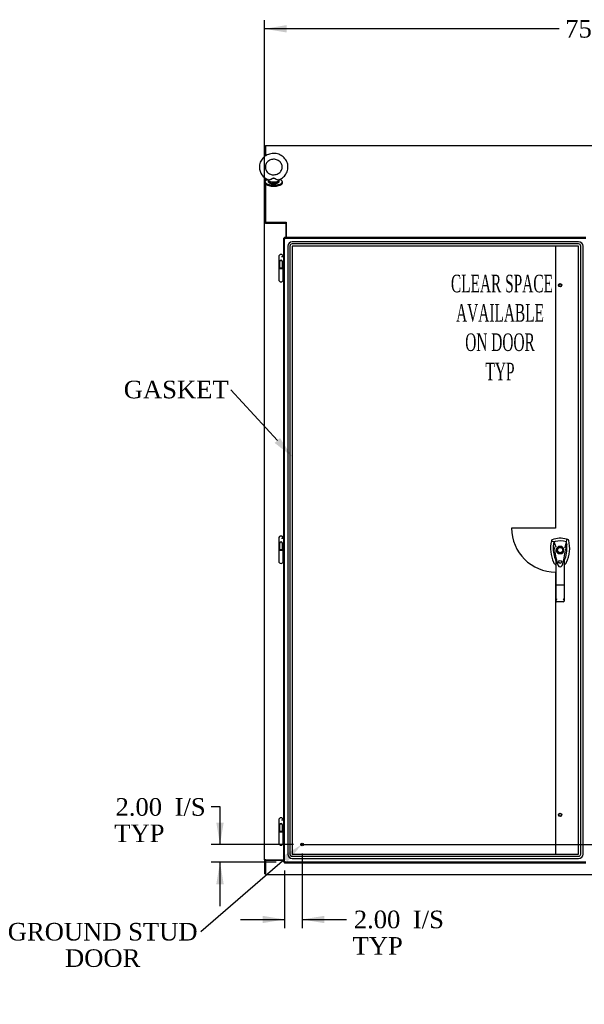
# Model space of a CAD drawing. Header units: inches. Extents: x 2 to 538, y -2 to 358.
# Tile 11 of 24: x 74 to 138, y 123 to 235. Entities that reach past the tile are written whole.
import ezdxf
from ezdxf import colors
from ezdxf.entities.mleader import LeaderData, LeaderLine
from ezdxf.enums import TextEntityAlignment as Align
from ezdxf.lldxf.tags import DXFTag
from ezdxf.math import Vec2, Vec3

# ---------------------------------------------------------------- set-up
doc = ezdxf.new("R2010")
doc.units = ezdxf.units.IN
doc.header["$MEASUREMENT"] = 0
for name, color, linetype in [('COM70220', 7, 'Continuous'), ('COM71013-3', 7, 'Continuous'), ('COM71014-3', 7, 'Continuous'), ('COM71016-3', 7, 'Continuous'), ('COM71018-3', 7, 'Continuous'), ('COM71144-1', 7, 'Continuous'), ('Default', 7, 'Continuous'), ('DV8_Default', 7, 'Continuous'), ('HAN13068', 7, 'Continuous'), ('HNG14568', 7, 'Continuous'), ('HNG14568B', 7, 'Continuous'), ('HNG14568MH', 7, 'Continuous'), ('SCS87245', 7, 'Continuous'), ('STD26122', 7, 'Continuous'), ('STD26258', 7, 'Continuous'), ('WAF87246', 7, 'Continuous'), ('WAM254785', 7, 'Continuous')]:
    doc.layers.add(name, color=color, linetype=linetype)
doc.styles.add('SEACAD_Times_New_Roman', font='times.ttf')
tags = doc.linetypes.add('CENTER2', pattern=[1.125, 0.75, -0.125, 0.125, -0.125]).pattern_tags.tags
tags[10:11] = [DXFTag(74, 4), DXFTag(75, 0), DXFTag(340, '0'), DXFTag(46, 0.0), DXFTag(50, 0.0), DXFTag(44, 0.0), DXFTag(45, 0.0)]
tags[8:9] = [DXFTag(74, 4), DXFTag(75, 0), DXFTag(340, '0'), DXFTag(46, 0.0), DXFTag(50, 0.0), DXFTag(44, 0.0), DXFTag(45, 0.0)]
tags[6:7] = [DXFTag(74, 4), DXFTag(75, 0), DXFTag(340, '0'), DXFTag(46, 0.0), DXFTag(50, 0.0), DXFTag(44, 0.0), DXFTag(45, 0.0)]
tags[4:5] = [DXFTag(74, 4), DXFTag(75, 0), DXFTag(340, '0'), DXFTag(46, 0.0), DXFTag(50, 0.0), DXFTag(44, 0.0), DXFTag(45, 0.0)]
tags = doc.linetypes.add('HIDDEN2', pattern=[0.1875, 0.125, -0.0625]).pattern_tags.tags
tags[6:7] = [DXFTag(74, 4), DXFTag(75, 0), DXFTag(340, '0'), DXFTag(46, 0.0), DXFTag(50, 0.0), DXFTag(44, 0.0), DXFTag(45, 0.0)]
tags[4:5] = [DXFTag(74, 4), DXFTag(75, 0), DXFTag(340, '0'), DXFTag(46, 0.0), DXFTag(50, 0.0), DXFTag(44, 0.0), DXFTag(45, 0.0)]
doc.dimstyles.new('HAMMOND_(STH_-_540x360)', dxfattribs={"dimtxt": 2, "dimasz": 2.5, "dimexe": 1, "dimexo": 1, "dimgap": 0.5, "dimtad": 0, "dimtih": 1, "dimtoh": 1, "dimzin": 0, "dimdsep": 46, "dimtxsty": 'SEACAD_Times_New_Roman', "dimblk1": '_SE_FILLED', "dimblk2": '_SE_FILLED', "dimsah": 1, "dimcen": 1, "dimadec": 0, "dimazin": 0, "dimtfac": 0.8, "dimtofl": 0, "dimtmove": 0, "dimatfit": 3, "dimfxl": 1, "dimtolj": 1, "dimtzin": 0, "dimarcsym": 0})

# ---------------------------------------------------------------- blocks, each defined once
blk = doc.blocks.new('SEANNOT_GROUP2')
at = {"layer": 'Default', "color": 7, "linetype": 'CENTER2'}
blk.add_line((106.07, 140.78), (172.78, 140.78), dxfattribs=at)
blk = doc.blocks.new('SE7')
at = {"layer": 'COM70220', "color": 7, "linetype": 'HIDDEN2'}
for p, q in [((137.54, 209.3), (105, 209.3)), ((137.54, 209.3), (105, 209.3)), ((104.5, 208.8), (104.5, 139.7)), ((104.5, 208.8), (104.5, 139.7)), ((104.75, 208.8), (104.75, 139.7)), ((137.54, 209.05), (105, 209.05)), ((105, 208.8), (105, 139.7)), ((137.54, 208.8), (105, 208.8)), ((137.54, 208.8), (105, 208.8)), ((105, 208.8), (105, 139.7)), ((137.54, 139.7), (137.54, 208.8)), ((137.54, 139.7), (137.54, 208.8)), ((137.79, 139.7), (137.79, 208.8)), ((138.04, 139.7), (138.04, 208.8)), ((138.04, 139.7), (138.04, 208.8)), ((105, 139.7), (137.54, 139.7)), ((105, 139.7), (137.54, 139.7)), ((105, 139.45), (137.54, 139.45)), ((105, 139.2), (137.54, 139.2)), ((105, 139.2), (137.54, 139.2))]:
    blk.add_line(p, q, dxfattribs=at)
for centre, radius, start, end in [((105, 208.8), 0.5, 90, 180), ((105, 208.8), 0.499, 90, 180), ((137.54, 208.8), 0.5, 0, 90), ((137.54, 208.8), 0.499, 0, 90), ((105, 208.8), 0.25, 90, 180), ((105, 208.8), 0.001, 90, 180), ((137.54, 208.8), 0.25, 0, 90), ((137.54, 208.8), 0.001, 0, 90), ((105, 139.7), 0.5, 180, 270), ((105, 139.7), 0.499, 180, 270), ((105, 139.7), 0.25, 180, 270), ((105, 139.7), 0.001, 180, 270), ((137.54, 139.7), 0.5, 270, 0), ((137.54, 139.7), 0.001, 270, 0), ((137.54, 139.7), 0.25, 270, 0), ((137.54, 139.7), 0.499, 270, 0)]:
    blk.add_arc(centre, radius, start, end, dxfattribs=at)
at = {"layer": 'COM71013-3', "color": 7, "linetype": 'Continuous'}
for p, q in [((101.96, 220.22), (101.96, 219.04)), ((101.96, 220.22), (176.89, 220.22)), ((101.96, 217.95), (101.96, 217.66)), ((101.96, 216.53), (101.96, 216.23)), ((101.96, 215.85), (101.96, 211.51)), ((104.3, 211.52), (104.33, 211.52)), ((104.3, 211.51), (104.3, 211.52)), ((104.33, 211.52), (104.33, 211.38)), ((101.96, 211.51), (104.3, 211.51)), ((101.96, 211.42), (101.96, 211.51)), ((101.96, 211.42), (104.3, 211.42)), ((104.3, 211.42), (104.3, 211.51)), ((104.3, 211.43), (104.33, 211.43)), ((104.33, 211.38), (104.33, 209.82))]:
    blk.add_line(p, q, dxfattribs=at)
at = {"layer": 'COM71014-3', "color": 7, "linetype": 'Continuous'}
for p, q in [((101.96, 220.13), (101.86, 220.13)), ((101.86, 218.97), (101.86, 220.13)), ((101.86, 211.44), (101.86, 216.6)), ((101.86, 139.03), (101.86, 211.44)), ((101.96, 211.44), (101.86, 211.44)), ((102.01, 211.41), (101.91, 211.41)), ((104.3, 211.41), (102.01, 211.41)), ((104.3, 209.82), (104.3, 211.41)), ((101.86, 139.03), (101.86, 139)), ((102.01, 139.03), (101.86, 139.03)), ((101.96, 139), (101.86, 139)), ((101.86, 139), (101.86, 137.45)), ((101.96, 139.03), (101.96, 139)), ((102.01, 139.03), (104.05, 139.03)), ((101.96, 137.45), (101.86, 137.45))]:
    blk.add_line(p, q, dxfattribs=at)
blk.add_open_spline([(101.86, 211.44), (101.86, 211.43), (101.87, 211.43), (101.88, 211.42), (101.89, 211.42), (101.91, 211.41)], degree=3, knots=[0, 0, 0, 0, 0.5, 0.5, 1, 1, 1, 1], dxfattribs=at)
at = {"layer": 'COM71016-3', "color": 7, "linetype": 'Continuous'}
for p, q in [((101.96, 139), (101.96, 137.5)), ((101.96, 139), (104.05, 139)), ((101.96, 137.5), (101.96, 137.36)), ((101.96, 137.36), (176.89, 137.36))]:
    blk.add_line(p, q, dxfattribs=at)
at = {"layer": 'COM71018-3', "color": 7, "linetype": 'Continuous'}
for p, q in [((102.08, 211.42), (102.08, 211.41)), ((103.83, 211.41), (103.83, 211.42)), ((103.96, 211.41), (103.96, 211.42))]:
    blk.add_line(p, q, dxfattribs=at)
at = {"layer": 'COM71144-1', "color": 7, "linetype": 'Continuous'}
for p, q in [((104.14, 209.72), (104.05, 209.72)), ((104.05, 209.67), (104.05, 209.72)), ((104.12, 209.67), (104.05, 209.67)), ((104.05, 138.82), (104.05, 209.67)), ((104.14, 209.67), (104.12, 209.67)), ((104.14, 209.72), (104.14, 209.82)), ((104.14, 209.82), (104.19, 209.82)), ((104.14, 209.72), (104.19, 209.72)), ((104.14, 209.67), (104.14, 209.72)), ((104.19, 209.75), (104.19, 209.82)), ((104.19, 209.82), (138.35, 209.82)), ((104.19, 209.72), (104.19, 209.75)), ((104.05, 138.78), (104.05, 138.82)), ((104.12, 138.82), (104.05, 138.82)), ((104.14, 138.78), (104.05, 138.78)), ((104.14, 138.82), (104.12, 138.82)), ((104.14, 138.78), (104.14, 138.82)), ((104.19, 138.78), (104.14, 138.78)), ((104.14, 138.78), (104.14, 138.68)), ((104.19, 138.78), (104.19, 138.75)), ((104.19, 138.68), (104.14, 138.68)), ((104.19, 138.75), (104.19, 138.68)), ((138.35, 138.68), (104.19, 138.68))]:
    blk.add_line(p, q, dxfattribs=at)
at = {"layer": 'COM71144-1', "color": 7, "linetype": 'HIDDEN2'}
for p, q in [((104.09, 209.65), (104.16, 209.65)), ((104.14, 138.82), (104.14, 209.67)), ((104.19, 209.72), (138.35, 209.72)), ((104.21, 209.71), (104.21, 209.77)), ((104.14, 207.65), (104.05, 207.65)), ((104.14, 206.3), (104.05, 206.3)), ((104.14, 175.64), (104.05, 175.64)), ((135.64, 174.64), (135.24, 174.64)), ((104.14, 174.29), (104.05, 174.29)), ((135.04, 174.45), (135.04, 174.05)), ((135.24, 173.85), (135.64, 173.85)), ((135.83, 174.05), (135.83, 174.45)), ((104.14, 143.62), (104.05, 143.62)), ((104.14, 142.27), (104.05, 142.27)), ((104.16, 138.85), (104.09, 138.85)), ((138.35, 138.78), (104.19, 138.78)), ((104.21, 138.72), (104.21, 138.79))]:
    blk.add_line(p, q, dxfattribs=at)
blk.add_circle((135.44, 172.91), 0.167, dxfattribs=at)
at = {"layer": 'COM71144-1', "color": 7, "linetype": 'Continuous'}
for centre, start, end in [((104.13, 209.73), 314.8717, 315.1283), ((104.13, 138.77), 44.8717, 45.1283)]:
    blk.add_arc(centre, 0.0815, start, end, dxfattribs=at)
at = {"layer": 'COM71144-1', "color": 7, "linetype": 'HIDDEN2'}
for start, end in [(116.7758, 153.2242), (26.7758, 63.2242), (206.7758, 243.2242), (296.7758, 333.2242)]:
    blk.add_arc((135.44, 174.25), 0.443, start, end, dxfattribs=at)
at = {"layer": 'COM71144-1', "color": 7, "linetype": 'Continuous'}
for points, knots in [([(104.05, 209.67), (104.05, 209.67), (104.05, 209.67), (104.05, 209.66), (104.05, 209.66), (104.06, 209.65), (104.07, 209.65), (104.08, 209.65), (104.08, 209.65), (104.1, 209.65), (104.1, 209.65), (104.12, 209.65), (104.13, 209.65), (104.15, 209.66), (104.15, 209.66), (104.17, 209.67), (104.18, 209.67), (104.19, 209.67)], [0, 0, 0, 0, 0.125, 0.125, 0.25, 0.25, 0.375, 0.375, 0.5, 0.5, 0.625, 0.625, 0.75, 0.75, 0.875, 0.875, 1, 1, 1, 1]), ([(104.14, 209.67), (104.14, 209.67), (104.14, 209.67), (104.14, 209.66), (104.14, 209.66), (104.14, 209.66)], [0, 0, 0, 0, 0.125, 0.125, 0.2349364, 0.2349364, 0.2349364, 0.2349364]), ([(104.19, 209.67), (104.19, 209.68), (104.2, 209.69), (104.2, 209.71), (104.21, 209.72), (104.21, 209.74), (104.21, 209.74), (104.21, 209.76), (104.21, 209.77), (104.21, 209.78), (104.21, 209.79), (104.21, 209.8), (104.21, 209.8), (104.21, 209.81), (104.2, 209.81), (104.2, 209.82), (104.19, 209.82), (104.19, 209.82)], [0, 0, 0, 0, 0.125, 0.125, 0.25, 0.25, 0.375, 0.375, 0.5, 0.5, 0.625, 0.625, 0.75, 0.75, 0.875, 0.875, 1, 1, 1, 1]), ([(104.19, 138.82), (104.18, 138.83), (104.17, 138.83), (104.15, 138.84), (104.15, 138.84), (104.13, 138.84), (104.12, 138.85), (104.1, 138.85), (104.1, 138.85), (104.08, 138.85), (104.08, 138.85), (104.07, 138.85), (104.06, 138.84), (104.05, 138.84), (104.05, 138.84), (104.05, 138.83), (104.05, 138.83), (104.05, 138.82)], [0, 0, 0, 0, 0.125, 0.125, 0.25, 0.25, 0.375, 0.375, 0.5, 0.5, 0.625, 0.625, 0.75, 0.75, 0.875, 0.875, 1, 1, 1, 1]), ([(104.19, 138.68), (104.19, 138.68), (104.2, 138.68), (104.2, 138.68), (104.21, 138.69), (104.21, 138.69), (104.21, 138.7), (104.21, 138.71), (104.21, 138.72), (104.21, 138.73), (104.21, 138.74), (104.21, 138.75), (104.21, 138.76), (104.21, 138.78), (104.2, 138.79), (104.2, 138.81), (104.19, 138.81), (104.19, 138.82)], [0, 0, 0, 0, 0.125, 0.125, 0.25, 0.25, 0.375, 0.375, 0.5, 0.5, 0.625, 0.625, 0.75, 0.75, 0.875, 0.875, 1, 1, 1, 1]), ([(104.19, 138.78), (104.19, 138.78), (104.2, 138.78), (104.2, 138.78), (104.2, 138.78), (104.21, 138.78)], [0, 0, 0, 0, 0.125, 0.125, 0.2349364, 0.2349364, 0.2349364, 0.2349364])]:
    blk.add_open_spline(points, degree=3, knots=knots, dxfattribs=at)
at = {"layer": 'COM71144-1', "color": 7, "linetype": 'HIDDEN2'}
for points, knots in [([(104.14, 209.66), (104.14, 209.66), (104.14, 209.66), (104.15, 209.65), (104.15, 209.65), (104.15, 209.65), (104.15, 209.65), (104.16, 209.65), (104.16, 209.65), (104.17, 209.65), (104.17, 209.65), (104.18, 209.66), (104.19, 209.67), (104.19, 209.67)], [0.2349364, 0.2349364, 0.2349364, 0.2349364, 0.25, 0.25, 0.375, 0.375, 0.5, 0.5, 0.625, 0.625, 0.75, 0.75, 1, 1, 1, 1]), ([(104.21, 209.71), (104.21, 209.71), (104.21, 209.71), (104.21, 209.72), (104.21, 209.72), (104.21, 209.72), (104.21, 209.72), (104.21, 209.72)], [0.501162, 0.501162, 0.501162, 0.501162, 0.625, 0.625, 0.75, 0.75, 0.7653538, 0.7653538, 0.7653538, 0.7653538]), ([(104.16, 138.85), (104.15, 138.85), (104.15, 138.85), (104.15, 138.84), (104.15, 138.84), (104.14, 138.84), (104.14, 138.84), (104.14, 138.84)], [0.501162, 0.501162, 0.501162, 0.501162, 0.625, 0.625, 0.75, 0.75, 0.7653538, 0.7653538, 0.7653538, 0.7653538]), ([(104.21, 138.78), (104.21, 138.78), (104.21, 138.78), (104.21, 138.78), (104.21, 138.78), (104.21, 138.78), (104.21, 138.79), (104.21, 138.79), (104.21, 138.8), (104.21, 138.8), (104.21, 138.8), (104.2, 138.81), (104.2, 138.82), (104.19, 138.82)], [0.2349364, 0.2349364, 0.2349364, 0.2349364, 0.25, 0.25, 0.375, 0.375, 0.5, 0.5, 0.625, 0.625, 0.75, 0.75, 1, 1, 1, 1])]:
    blk.add_open_spline(points, degree=3, knots=knots, dxfattribs=at)
at = {"layer": 'COM71144-1', "color": 7, "linetype": 'Continuous'}
for points in [[(104.21, 209.72), (104.2, 209.72), (104.2, 209.72), (104.19, 209.72)], [(104.14, 138.84), (104.14, 138.84), (104.14, 138.83), (104.14, 138.82)]]:
    blk.add_open_spline(points, degree=3, dxfattribs=at)
at = {"layer": 'DV8_Default', "color": 7, "linetype": 'HIDDEN2'}
for p, q in [((134.93, 208.8), (134.93, 176.75)), ((134.93, 176.75), (129.93, 176.75)), ((134.93, 171.75), (134.93, 139.7))]:
    blk.add_line(p, q, dxfattribs=at)
blk.add_arc((134.93, 176.75), 5, 180, 270, dxfattribs=at)
at = {"layer": 'HAN13068', "color": 7, "linetype": 'Continuous'}
for p, q in [((134.46, 175.35), (134.45, 175.29)), ((134.45, 175.29), (134.73, 175.19)), ((134.73, 175.19), (134.94, 174.61)), ((134.94, 174.61), (134.99, 174.58)), ((136.14, 175.19), (135.98, 174.53)), ((136.33, 175.44), (136.15, 175.5)), ((134.83, 174.26), (134.83, 174.26)), ((136.04, 174.27), (136.04, 174.27)), ((134.98, 170.27), (134.98, 173.25)), ((135.17, 172.61), (135.18, 172.6)), ((135.89, 173.25), (135.89, 170.27)), ((135.89, 172.97), (135.92, 173.01)), ((134.98, 168.46), (134.98, 170.27)), ((135.8, 170.27), (135.07, 170.27)), ((135.89, 170.27), (135.89, 168.46)), ((135.8, 168.37), (135.07, 168.37))]:
    blk.add_line(p, q, dxfattribs=at)
for radius in [0.35, 0.3]:
    blk.add_circle((135.44, 174.25), radius, dxfattribs=at)
for centre, radius, start, end in [((138.07, 174.44), 3.72, 166.7532, 205.1027), ((135.44, 173.01), 2.58, 73.8589, 110.3492), ((138.07, 174.44), 3.42, 174.7018, 200.2077), ((138.07, 174.44), 3.42, 167.3846, 174.7018), ((135.44, 173.01), 2.28, 106.8385, 108.0343), ((135.44, 173.01), 2.28, 104.4503, 106.8385), ((135.44, 173.01), 2.28, 71.9657, 104.4503), ((132.8, 174.44), 3.42, 334.8973, 7.2824), ((132.8, 174.44), 3.42, 10.1138, 12.6154), ((132.8, 174.44), 3.42, 8.519, 10.1138), ((132.8, 174.44), 3.42, 7.2824, 8.519), ((134.92, 172.92), 1.35, 91.2336, 93.7696), ((141.68, 174.83), 6.87, 184.7542, 199.9908), ((129, 174.86), 7.07, 340.3478, 355.1696), ((148.8, 147.82), 29.63, 115.6418, 115.7539), ((135.98, 173.48), 0.791, 85.3077, 89.6394), ((138.07, 174.44), 3.42, 200.2077, 205.1027), ((135.38, 173.18), 0.75, 233.4788, 238.1514), ((135.38, 173.18), 0.45, 205.1027, 208.4225), ((133.45, 172.64), 1.65, 10.2772, 21.6468), ((135.44, 172.57), 0.234, 202.2802, 338.2167), ((135.5, 173.18), 0.45, 331.5775, 334.8973), ((135.5, 173.18), 0.75, 301.8486, 334.8973), ((135.07, 168.46), 0.0903, 180.0017, 181.1154), ((135.07, 168.46), 0.09, 181.1172, 270), ((135.8, 168.46), 0.09, 270, 358.8828), ((135.8, 168.46), 0.0903, 358.8846, 359.9983)]:
    blk.add_arc(centre, radius, start, end, dxfattribs=at)
for points in [[(134.54, 175.44), (134.5, 175.42), (134.47, 175.39), (134.46, 175.35)], [(134.66, 174.75), (134.72, 174.59), (134.77, 174.43), (134.83, 174.26)], [(136.2, 174.87), (136.15, 174.67), (136.09, 174.47), (136.04, 174.27)], [(136.15, 175.5), (136.15, 175.39), (136.15, 175.29), (136.14, 175.19)], [(136.41, 175.35), (136.4, 175.39), (136.37, 175.42), (136.33, 175.44)], [(134.7, 172.86), (134.75, 172.75), (134.83, 172.65), (134.93, 172.58)]]:
    blk.add_open_spline(points, degree=3, dxfattribs=at)
for points, knots in [([(136.17, 172.86), (136.35, 173.25), (136.47, 173.66), (136.55, 174.51), (136.52, 174.94), (136.41, 175.35)], [0, 0, 0, 0, 0.5, 0.5, 1, 1, 1, 1]), ([(135.18, 172.61), (135.16, 172.65), (135.15, 172.69), (135.11, 172.8), (135.09, 172.87), (135.07, 172.94)], [0.770336, 0.770336, 0.770336, 0.770336, 0.8588735, 0.8588735, 1, 1, 1, 1]), ([(135.8, 172.94), (135.82, 172.99), (135.83, 173.05), (135.86, 173.14), (135.86, 173.16), (135.88, 173.21), (135.88, 173.22), (135.88, 173.24), (135.89, 173.24), (135.89, 173.25), (135.89, 173.25), (135.89, 173.25)], [0, 0, 0, 0, 0.5, 0.5, 0.75, 0.75, 0.875, 0.875, 0.9375, 0.9375, 1, 1, 1, 1]), ([(135.07, 170.27), (135.06, 170.27), (135.06, 170.27), (135.05, 170.27), (135.04, 170.27), (135.03, 170.27), (135.03, 170.27), (135.02, 170.27), (135.01, 170.27), (135, 170.27), (134.99, 170.27), (134.99, 170.27), (134.98, 170.27), (134.98, 170.27), (134.98, 170.27), (134.98, 170.27)], [0, 0, 0, 0, 0.125, 0.125, 0.25, 0.25, 0.375, 0.375, 0.5, 0.5, 0.75, 0.75, 0.875, 0.875, 1, 1, 1, 1]), ([(135.89, 170.27), (135.89, 170.27), (135.89, 170.27), (135.89, 170.27), (135.89, 170.27), (135.88, 170.27), (135.87, 170.27), (135.86, 170.27), (135.86, 170.27), (135.85, 170.27), (135.84, 170.27), (135.83, 170.27), (135.82, 170.27), (135.81, 170.27), (135.81, 170.27), (135.8, 170.27)], [0, 0, 0, 0, 0.125, 0.125, 0.25, 0.25, 0.5, 0.5, 0.625, 0.625, 0.75, 0.75, 0.875, 0.875, 1, 1, 1, 1]), ([(134.98, 168.46), (134.98, 168.48), (134.99, 168.49), (134.99, 168.52), (135, 168.53), (135, 168.55), (135.01, 168.56), (135.02, 168.59), (135.03, 168.61), (135.05, 168.65), (135.05, 168.66), (135.06, 168.68), (135.07, 168.69), (135.07, 168.7)], [0, 0, 0, 0, 0.25, 0.25, 0.375, 0.375, 0.5, 0.5, 0.75, 0.75, 0.875, 0.875, 1, 1, 1, 1]), ([(135.8, 168.7), (135.81, 168.69), (135.81, 168.68), (135.82, 168.66), (135.83, 168.65), (135.84, 168.61), (135.85, 168.59), (135.86, 168.56), (135.87, 168.55), (135.87, 168.53), (135.88, 168.52), (135.89, 168.49), (135.89, 168.48), (135.89, 168.46)], [0, 0, 0, 0, 0.125, 0.125, 0.25, 0.25, 0.5, 0.5, 0.625, 0.625, 0.75, 0.75, 1, 1, 1, 1])]:
    blk.add_open_spline(points, degree=3, knots=knots, dxfattribs=at)
at = {"layer": 'HNG14568', "color": 7, "linetype": 'Continuous'}
for p, q in [((103.48, 207.61), (103.48, 206.34)), ((103.79, 207.61), (104.05, 207.61)), ((103.98, 207.61), (103.98, 207.61)), ((103.81, 206.34), (104.05, 206.34)), ((103.48, 175.6), (103.48, 174.33)), ((103.79, 175.6), (104.05, 175.6)), ((103.98, 175.6), (103.98, 175.6)), ((103.81, 174.33), (104.05, 174.33)), ((103.48, 143.58), (103.48, 142.31)), ((103.79, 143.58), (104.05, 143.58)), ((103.98, 143.58), (103.98, 143.58)), ((103.81, 142.31), (104.05, 142.31))]:
    blk.add_line(p, q, dxfattribs=at)
at = {"layer": 'HNG14568', "color": 7, "linetype": 'HIDDEN2'}
for p, q in [((103.57, 207.06), (103.57, 206.34)), ((103.89, 206.34), (103.89, 207.06)), ((104.05, 207.61), (104.06, 207.61)), ((104.06, 207.61), (104.06, 206.34)), ((104.06, 207.61), (104.08, 207.61)), ((104.08, 207.61), (104.08, 206.34)), ((104.05, 206.34), (104.06, 206.34)), ((104.06, 206.34), (104.08, 206.34)), ((103.57, 175.05), (103.57, 174.33)), ((103.89, 174.33), (103.89, 175.05)), ((104.05, 175.6), (104.06, 175.6)), ((104.06, 175.6), (104.06, 174.33)), ((104.06, 175.6), (104.08, 175.6)), ((104.08, 175.6), (104.08, 174.33)), ((104.05, 174.33), (104.06, 174.33)), ((104.06, 174.33), (104.08, 174.33)), ((104.05, 143.58), (104.06, 143.58)), ((104.06, 143.58), (104.06, 142.31)), ((104.06, 143.58), (104.08, 143.58)), ((104.08, 143.58), (104.08, 142.31)), ((103.57, 143.03), (103.57, 142.31)), ((103.89, 142.31), (103.89, 143.03)), ((104.05, 142.31), (104.06, 142.31)), ((104.06, 142.31), (104.08, 142.31))]:
    blk.add_line(p, q, dxfattribs=at)
at = {"layer": 'HNG14568', "color": 7, "linetype": 'Continuous'}
for centre in [(103.73, 207.61), (103.73, 175.6), (103.73, 143.58)]:
    blk.add_arc(centre, 0.252, 0, 180, dxfattribs=at)
at = {"layer": 'HNG14568', "color": 7, "linetype": 'HIDDEN2'}
for centre in [(103.73, 207.06), (103.73, 175.05), (103.73, 143.03)]:
    blk.add_arc(centre, 0.157, 0, 180, dxfattribs=at)
at = {"layer": 'HNG14568B', "color": 7, "linetype": 'Continuous'}
for p, q in [((103.48, 206.34), (103.81, 206.34)), ((103.48, 206.34), (103.48, 206.26)), ((103.48, 206.26), (103.98, 206.26)), ((103.98, 206.26), (103.98, 206.34)), ((103.48, 174.33), (103.81, 174.33)), ((103.48, 174.33), (103.48, 174.25)), ((103.48, 174.25), (103.98, 174.25)), ((103.98, 174.25), (103.98, 174.33)), ((103.48, 142.31), (103.81, 142.31)), ((103.48, 142.31), (103.48, 142.23)), ((103.48, 142.23), (103.98, 142.23)), ((103.98, 142.23), (103.98, 142.31))]:
    blk.add_line(p, q, dxfattribs=at)
at = {"layer": 'HNG14568B', "color": 7, "linetype": 'HIDDEN2'}
for p, q in [((103.57, 206.34), (103.57, 206.26)), ((103.89, 206.26), (103.89, 206.34)), ((103.57, 174.33), (103.57, 174.25)), ((103.89, 174.25), (103.89, 174.33)), ((103.57, 142.31), (103.57, 142.23)), ((103.89, 142.23), (103.89, 142.31))]:
    blk.add_line(p, q, dxfattribs=at)
at = {"layer": 'HNG14568MH', "color": 7, "linetype": 'Continuous'}
for p, q in [((103.48, 206.26), (103.48, 204.99)), ((103.98, 204.99), (103.98, 206.26)), ((103.48, 174.25), (103.48, 172.98)), ((103.98, 172.98), (103.98, 174.25)), ((103.48, 142.23), (103.48, 140.96)), ((103.98, 140.96), (103.98, 142.23))]:
    blk.add_line(p, q, dxfattribs=at)
for centre in [(103.73, 204.99), (103.73, 172.98), (103.73, 140.96)]:
    blk.add_arc(centre, 0.253, 180, 0, dxfattribs=at)
at = {"layer": 'SCS87245', "color": 7, "linetype": 'Continuous'}
for p, q in [((102.27, 216.27), (102.27, 216.16)), ((103.52, 216.16), (103.52, 216.27))]:
    blk.add_line(p, q, dxfattribs=at)
blk.add_arc((102.82, 217.81), 1.55, 180.7511, 250.9659, dxfattribs=at)
for centre, major_axis, start_param, end_param in [((102.9, 216.27), (0.625, 0), 3.141593, 6.283185), ((102.9, 216.31), (-0.611, 0), 5.976454, 6.283185), ((102.9, 216.31), (-0.611, 0), 0, 3.347382)]:
    blk.add_ellipse(centre, major_axis=major_axis, ratio=0.34202, start_param=start_param, end_param=end_param, dxfattribs=at)
for points, knots in [([(103.48, 216.35), (103.49, 216.35), (103.59, 216.38), (103.78, 216.48), (104.02, 216.65), (104.22, 216.87), (104.37, 217.12), (104.48, 217.39), (104.53, 217.67), (104.52, 217.96), (104.46, 218.24), (104.35, 218.5), (104.19, 218.74), (103.98, 218.95), (103.74, 219.12), (103.47, 219.25), (103.18, 219.32), (102.88, 219.34), (102.58, 219.31), (102.29, 219.23), (102.02, 219.1), (101.78, 218.92), (101.58, 218.7), (101.42, 218.46), (101.32, 218.19), (101.28, 217.96), (101.27, 217.83), (101.27, 217.79)], [0, 0, 0, 0, 0.003792, 0.046674, 0.089516, 0.132277, 0.17492, 0.217423, 0.259788, 0.302042, 0.344235, 0.386411, 0.428631, 0.470944, 0.513378, 0.555939, 0.598617, 0.641391, 0.684238, 0.727121, 0.770004, 0.812845, 0.855606, 0.898249, 0.940751, 0.983115, 1, 1, 1, 1]), ([(101.94, 217.79), (101.94, 217.82), (101.94, 217.92), (101.98, 218.09), (102.09, 218.28), (102.24, 218.44), (102.43, 218.57), (102.64, 218.65), (102.87, 218.68), (103.1, 218.66), (103.32, 218.59), (103.51, 218.48), (103.67, 218.33), (103.79, 218.15), (103.85, 217.95), (103.87, 217.74), (103.83, 217.53), (103.73, 217.33), (103.59, 217.16), (103.41, 217.03), (103.2, 216.94), (102.97, 216.9), (102.74, 216.91), (102.52, 216.97), (102.32, 217.07), (102.15, 217.22), (102.03, 217.39), (101.95, 217.59), (101.94, 217.71), (101.94, 217.79)], [0, 0, 0, 0, 0.017112, 0.055885, 0.094596, 0.132955, 0.170916, 0.20855, 0.245957, 0.28323, 0.320449, 0.357692, 0.395073, 0.432727, 0.470778, 0.509271, 0.548079, 0.58684, 0.625278, 0.663316, 0.701008, 0.738452, 0.775745, 0.812971, 0.850201, 0.887543, 0.925131, 0.963096, 1, 1, 1, 1]), ([(102.28, 216.16), (102.28, 216.13), (102.29, 216.08), (102.35, 216.02), (102.45, 215.97), (102.6, 215.93), (102.76, 215.91), (102.85, 215.91), (102.9, 215.91)], [0, 0, 0, 0, 0.138892, 0.29323, 0.478462, 0.68069, 0.878062, 1, 1, 1, 1]), ([(103.49, 216.35), (103.49, 216.34), (103.49, 216.34), (103.49, 216.31), (103.47, 216.3), (103.42, 216.3), (103.39, 216.3), (103.34, 216.32), (103.32, 216.33), (103.23, 216.36), (103.17, 216.39), (103.08, 216.44), (103.05, 216.46), (102.99, 216.49), (102.96, 216.5), (102.89, 216.51), (102.85, 216.51), (102.78, 216.48), (102.75, 216.46), (102.66, 216.41), (102.6, 216.38), (102.48, 216.33), (102.43, 216.31), (102.34, 216.29), (102.31, 216.3), (102.3, 216.33), (102.31, 216.34), (102.31, 216.35)], [0.0541896, 0.0541896, 0.0541896, 0.0541896, 0.0625, 0.0625, 0.125, 0.125, 0.15625, 0.15625, 0.1875, 0.1875, 0.25, 0.25, 0.28125, 0.28125, 0.3125, 0.3125, 0.34375, 0.34375, 0.375, 0.375, 0.4375, 0.4375, 0.5, 0.5, 0.5625, 0.5625, 0.5840085, 0.5840085, 0.5840085, 0.5840085]), ([(102.31, 216.35), (102.31, 216.35), (102.32, 216.34), (102.33, 216.34), (102.35, 216.34), (102.41, 216.35), (102.47, 216.36), (102.59, 216.41), (102.65, 216.44), (102.74, 216.48), (102.77, 216.5), (102.84, 216.52), (102.87, 216.53), (102.94, 216.52), (102.98, 216.51), (103.04, 216.49), (103.07, 216.47), (103.17, 216.43), (103.23, 216.4), (103.34, 216.36), (103.4, 216.34), (103.46, 216.34), (103.47, 216.34), (103.48, 216.35)], [0.4673028, 0.4673028, 0.4673028, 0.4673028, 0.46875, 0.46875, 0.5, 0.5, 0.5625, 0.5625, 0.625, 0.625, 0.65625, 0.65625, 0.6875, 0.6875, 0.71875, 0.71875, 0.75, 0.75, 0.8125, 0.8125, 0.875, 0.875, 0.9011171, 0.9011171, 0.9011171, 0.9011171]), ([(102.9, 215.91), (102.92, 215.91), (103, 215.9), (103.15, 215.92), (103.3, 215.96), (103.42, 216.01), (103.5, 216.07), (103.52, 216.13), (103.52, 216.16)], [0, 0, 0, 0, 0.072739, 0.266372, 0.46116, 0.659583, 0.839671, 1, 1, 1, 1])]:
    blk.add_open_spline(points, degree=3, knots=knots, dxfattribs=at)
at = {"layer": 'STD26122', "color": 7, "linetype": 'HIDDEN2'}
for centre, radius in [((135.44, 204.35), 0.185), ((135.44, 204.35), 0.15), ((135.44, 144.15), 0.185), ((135.44, 144.15), 0.15)]:
    blk.add_circle(centre, radius, dxfattribs=at)
at = {"layer": 'STD26258', "color": 7, "linetype": 'HIDDEN2'}
for radius in [0.156, 0.125, 0.0944]:
    blk.add_circle((106.14, 140.78), radius, dxfattribs=at)
at = {"layer": 'WAF87246', "color": 7, "linetype": 'Continuous'}
for p, q in [((101.89, 216.1), (101.89, 215.98)), ((103.91, 215.98), (103.91, 216.1))]:
    blk.add_line(p, q, dxfattribs=at)
for centre, start_param, end_param in [((102.9, 216.1), 0, 4.076664), ((102.9, 216.1), 5.391828, 6.283185), ((102.9, 215.98), 0, 3.141593)]:
    blk.add_ellipse(centre, major_axis=(-1.01, 0), ratio=0.34202, start_param=start_param, end_param=end_param, dxfattribs=at)
at = {"layer": 'WAM254785', "color": 7, "linetype": 'Continuous'}
blk.add_ellipse((102.9, 215.86), major_axis=(-0.75, 0), ratio=0.34202, start_param=0.73041, end_param=2.411183, dxfattribs=at)
at = {"layer": 'DV8_Default', "insert": (128.61, 205.55), "char_height": 2, "width": 19.8649, "attachment_point": 2}
blk.add_mtext('{\\fTimes New Roman|b0||i0||c0|p34;\\C7;\\H2.;\\W0.5776;^I}{\\fTimes New Roman|b0||i0||c0|p34;\\C7;\\H2.;\\W0.5776;CLEAR SPACE\\P}{\\fTimes New Roman|b0||i0||c0|p34;\\C7;\\H2.;\\W0.5776;AVAILABLE \\P}{\\fTimes New Roman|b0||i0||c0|p34;\\C7;\\H2.;\\W0.5776;ON DOOR^I}{\\fTimes New Roman|b0||i0||c0|p34;\\C7;\\H2.;\\W0.5776;\\P}{\\fTimes New Roman|b0||i0||c0|p34;\\C7;\\H2.;\\W0.5776;TYP}', dxfattribs=at)
blk = doc.blocks.new('DMBLK154')
at = {"layer": 'Default', "linetype": 'Continuous', "transparency": 16777216}
for points in [[(104.36, 233.92), (101.86, 233.5), (104.36, 233.08)], [(174.49, 233.92), (174.49, 233.08), (176.99, 233.5)]]:
    blk.add_hatch(color=7, dxfattribs=at).paths.add_polyline_path(points)
at = {"layer": 'Default', "color": 7, "linetype": 'Continuous', "transparency": 16777216}
for p, q in [((101.86, 212.44), (101.86, 234.5)), ((176.99, 212.44), (176.99, 234.5)), ((135.32, 233.5), (101.86, 233.5)), ((176.99, 233.5), (143.54, 233.5))]:
    blk.add_line(p, q, dxfattribs=at)
at = {"layer": 'Default', "color": 7, "linetype": 'Continuous', "transparency": 16777216, "style": 'SEACAD_Times_New_Roman'}
blk.add_text('75.13', height=2, dxfattribs=at).set_placement((136.02, 234.5), align=Align.TOP_LEFT)
blk = doc.blocks.new('_SE_FILLED')
at = {"color": 0}
blk.add_line((0, 0), (-1, 0), dxfattribs=at)
blk.add_solid([(0, 0), (-1, -0.1665), (-1, 0.1665), (0, 0)], dxfattribs=at)
blk = doc.blocks.new('DMBLK165')
at = {"layer": 'Default', "linetype": 'Continuous', "transparency": 16777216}
for points in [[(101.64, 131.85), (104.14, 132.27), (101.64, 132.68)], [(108.64, 131.85), (108.64, 132.68), (106.14, 132.27)]]:
    blk.add_hatch(color=7, dxfattribs=at).paths.add_polyline_path(points)
at = {"layer": 'Default', "color": 7, "linetype": 'Continuous', "transparency": 16777216}
for p, q in [((106.14, 139.78), (106.14, 131.27)), ((104.14, 137.82), (104.14, 131.27)), ((99.14, 132.27), (104.14, 132.27)), ((106.14, 132.27), (110.16, 132.27)), ((110.16, 132.27), (111.16, 132.27))]:
    blk.add_line(p, q, dxfattribs=at)
at = {"layer": 'Default', "color": 7, "linetype": 'Continuous', "transparency": 16777216, "style": 'SEACAD_Times_New_Roman'}
for s, p in [('2.00', (112, 133.27)), ('I/S', (118.71, 133.27)), ('TYP', (111.86, 130.27))]:
    blk.add_text(s, height=2, dxfattribs=at).set_placement(p, align=Align.TOP_LEFT)
blk = doc.blocks.new('DMBLK166')
at = {"layer": 'Default', "linetype": 'Continuous', "transparency": 16777216}
for points in [[(96.38, 143.28), (96.8, 140.78), (97.22, 143.28)], [(96.38, 136.28), (97.22, 136.28), (96.8, 138.78)]]:
    blk.add_hatch(color=7, dxfattribs=at).paths.add_polyline_path(points)
at = {"layer": 'Default', "color": 7, "linetype": 'Continuous', "transparency": 16777216}
for p, q in [((96.8, 145.06), (95.8, 145.06)), ((96.8, 140.78), (96.8, 145.06)), ((105.14, 140.78), (95.8, 140.78)), ((103.19, 138.78), (95.8, 138.78)), ((96.8, 133.78), (96.8, 138.78))]:
    blk.add_line(p, q, dxfattribs=at)
at = {"layer": 'Default', "color": 7, "linetype": 'Continuous', "transparency": 16777216, "style": 'SEACAD_Times_New_Roman'}
for s, p in [('2.00', (84.93, 146.06)), ('I/S', (91.64, 146.06)), ('TYP', (84.79, 143.06))]:
    blk.add_text(s, height=2, dxfattribs=at).set_placement(p, align=Align.TOP_LEFT)

msp = doc.modelspace()

# ---------------------------------------------------------------- block references
at = {"layer": 'Default'}
for name in ['SE7', 'SEANNOT_GROUP2']:
    msp.add_blockref(name, (0, 0), dxfattribs=at)

# ---------------------------------------------------------------- dimensions: what is measured, and where the dimension line sits
at = {"layer": 'Default', "color": 7, "linetype": 'Continuous'}
dim = msp.add_linear_dim(base=(101.864882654, 233.499726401), p1=(176.989882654, 211.435839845), p2=(101.864882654, 211.435839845), text='\\A1;<>', dimstyle='HAMMOND_(STH_-_540x360)', dxfattribs=at)
dim.commit()
dim.dimension.update_dxf_attribs({"geometry": 'DMBLK154', "text_midpoint": (139.427382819, 233.499726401), "dimtype": 160})
dim = msp.add_linear_dim(base=(96.8, 140.775), p1=(104.19, 138.775), p2=(106.142, 140.775), angle=90, text='\\A1;<> I/S\\PTYP', dimstyle='HAMMOND_(STH_-_540x360)', override={"dimtmove": 1}, dxfattribs=at)
dim.commit()
dim.dimension.update_dxf_attribs({"geometry": 'DMBLK166', "text_midpoint": (95.8, 145.059), "dimtype": 160})
dim = msp.add_linear_dim(base=(106.142, 132.267), p1=(104.142, 138.824), p2=(106.142, 140.775), text='\\A1;<> I/S\\PTYP', dimstyle='HAMMOND_(STH_-_540x360)', override={"dimtmove": 1}, dxfattribs=at)
dim.commit()
dim.dimension.update_dxf_attribs({"geometry": 'DMBLK165', "text_midpoint": (111.16, 132.267), "dimtype": 160})

# ---------------------------------------------------------------- leaders
ml = msp.add_multileader_mtext('Standard', dxfattribs=at)
ml.set_content('{\\pxsm0.9;\\fTimes New Roman|b0||i0||c0|p34;\\W1.;GASKET\\P}', color=7)
ml.set_leader_properties()
ml.build(insert=Vec2(0, 0))
ml.multileader.update_dxf_attribs({"dogleg_length": 0, "arrow_head_size": 2.5})
ctx = ml.context
ctx.base_point, ctx.char_height, ctx.arrow_head_size, ctx.landing_gap_size = Vec3(85.774, 191.57), 2, 2.5, 0.7
notes = []
notes.append((ctx, [(0, (1, 1, 0), (98.042, 192.48), (-1, 0), 0, [(0, [(105, 184.862)], 0, [])])]))
ctx.mtext.insert = Vec3(85.864, 193.502)
ml = msp.add_multileader_mtext('Standard', dxfattribs=at)
ml.set_content('{\\pxsm0.9;\\fTimes New Roman|b0||i0||c0|p34;\\W1.;GROUND STUD\\PDOOR\\P}', color=7)
ml.set_leader_properties()
ml.build(insert=Vec2(0, 0))
ml.multileader.update_dxf_attribs({"dogleg_length": 0, "arrow_head_size": 2.5})
ctx = ml.context
ctx.base_point, ctx.char_height, ctx.arrow_head_size, ctx.landing_gap_size = Vec3(72.94, 129.944), 2, 2.5, 0.7
ctx.text_align_type = 1
notes.append((ctx, [(0, (1, 1, 0), (94.611, 130.854), (-1, 0), 0, [(0, [(106.073, 140.775)], 0, [])])]))
ctx.mtext.insert, ctx.mtext.alignment = Vec3(83.471, 131.876), 2
for ctx, leaders in notes:
    for number, flags, end, landing, length, lines in leaders:
        leader = LeaderData()
        leader.index, (leader.has_last_leader_line, leader.has_dogleg_vector, leader.attachment_direction) = number, flags
        leader.last_leader_point, leader.dogleg_vector, leader.dogleg_length = Vec3(end), Vec3(landing), length
        for number, points, colour, breaks in lines:
            line = LeaderLine()
            line.index, line.vertices, line.color, line.breaks = number, Vec3.list(points), colors.encode_raw_color(colour), breaks
            leader.lines.append(line)
        ctx.leaders.append(leader)

doc.saveas('drawing.dxf')
